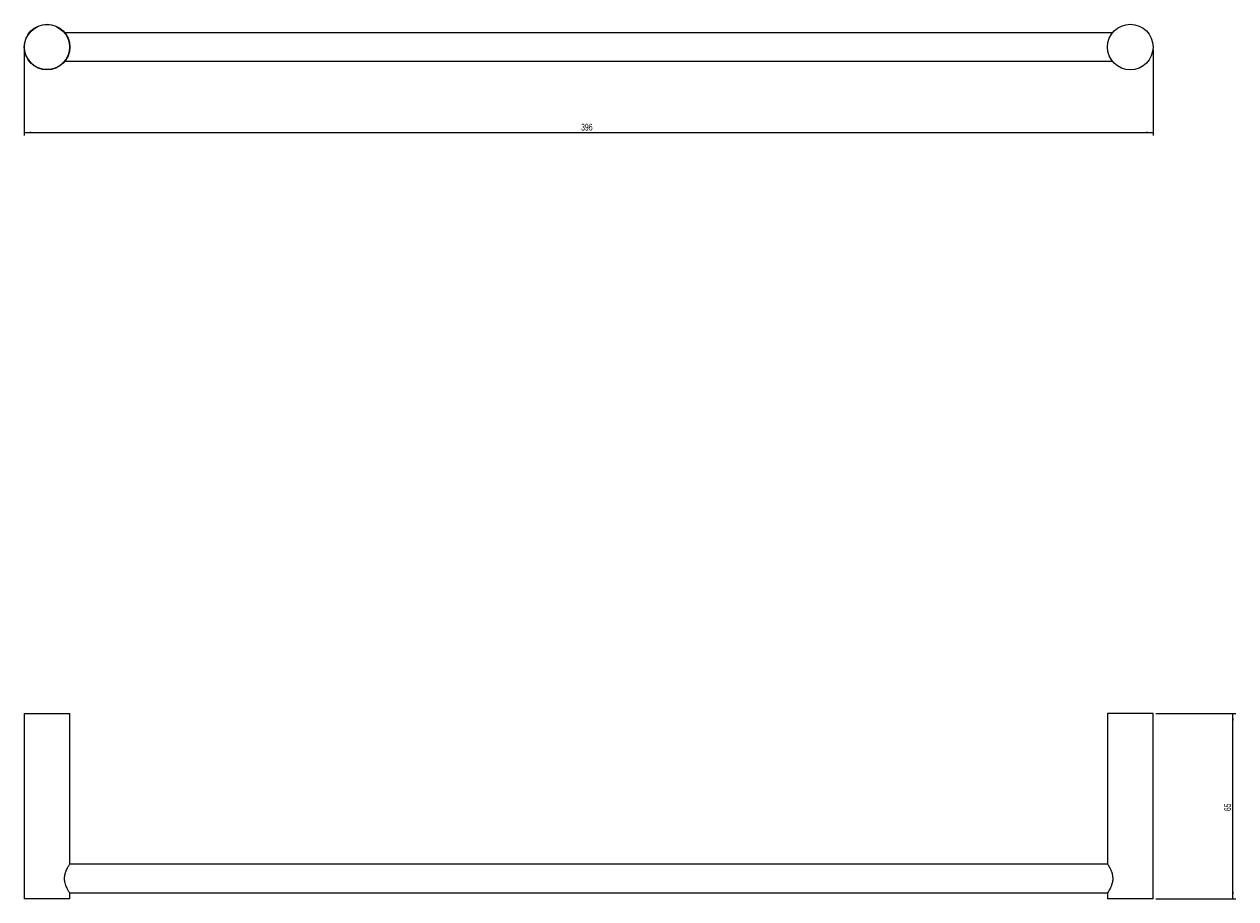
# Model space of a CAD drawing. Header units: millimetres. Extents: x -529 to 365, y 54 to 414.
# Tile 1 of 2: x -529 to -104, y 104 to 411. Entities that reach past the tile are written whole.
import ezdxf

# ---------------------------------------------------------------- set-up
doc = ezdxf.new("R2010")
doc.units = ezdxf.units.MM
doc.styles.add('SLDTEXTSTYLE0', font='TXT', dxfattribs={"width": 0.605})
doc.dimstyles.new('SLDDIMSTYLE0', dxfattribs={"dimtxt": 2.311487, "dimasz": 2.5, "dimexe": 0, "dimexo": 0.0625, "dimgap": 0.577872, "dimtad": 1, "dimtoh": 1, "dimdec": 0, "dimrnd": 1e-09, "dimzin": 12, "dimdsep": 46, "dimtxsty": 'SLDTEXTSTYLE0', "dimsah": 1, "dimcen": 0.09, "dimadec": 0, "dimazin": 0, "dimtfac": 1, "dimtdec": 0, "dimtofl": 0, "dimtmove": 0, "dimatfit": 3, "dimfxl": 1, "dimfrac": 2, "dimtolj": 1, "dimtzin": 12, "dimarcsym": 0})
doc.dimstyles.new('SLDDIMSTYLE1', dxfattribs={"dimtxt": 2.311487, "dimasz": 2.5, "dimexe": 0, "dimexo": 0.0625, "dimgap": 0.577872, "dimtad": 1, "dimtoh": 1, "dimrnd": 1e-09, "dimzin": 12, "dimdsep": 46, "dimtxsty": 'SLDTEXTSTYLE0', "dimsah": 1, "dimcen": 0.09, "dimadec": 0, "dimazin": 0, "dimtfac": 1, "dimtofl": 0, "dimtmove": 0, "dimatfit": 3, "dimfxl": 1, "dimfrac": 2, "dimtolj": 1, "dimtzin": 12, "dimarcsym": 0})

# ---------------------------------------------------------------- blocks, each defined once
blk = doc.blocks.new('*D1')
at = {"color": 7, "linetype": 'Continuous', "lineweight": 0}
for p, q in [((-528.76, 402.01), (-528.76, 372.01)), ((-132.87, 402.01), (-132.87, 372.01)), ((-528.76, 373.01), (-132.87, 373.01))]:
    blk.add_line(p, q, dxfattribs=at)
for points in [[(-528.76, 373.01), (-526.26, 372.7), (-526.26, 373.32)], [(-132.87, 373.01), (-135.37, 373.32), (-135.37, 372.7)]]:
    blk.add_solid(points, dxfattribs=at)
at = {"color": 7, "linetype": 'Continuous', "lineweight": 0, "insert": (-333.46, 376.08), "char_height": 2.381, "attachment_point": 1, "style": 'SLDTEXTSTYLE0'}
blk.add_mtext('396', dxfattribs=at)
blk = doc.blocks.new('*D2')
at = {"color": 7, "linetype": 'Continuous', "lineweight": 0}
for p, q in [((-131.87, 169.16), (-103.87, 169.16)), ((-104.87, 104.16), (-104.87, 169.16)), ((-131.87, 104.16), (-103.87, 104.16))]:
    blk.add_line(p, q, dxfattribs=at)
for points in [[(-104.87, 169.16), (-105.18, 166.66), (-104.56, 166.66)], [(-104.87, 104.16), (-104.56, 106.66), (-105.18, 106.66)]]:
    blk.add_solid(points, dxfattribs=at)
at = {"color": 7, "linetype": 'Continuous', "lineweight": 0, "insert": (-107.94, 134.9), "char_height": 2.381, "attachment_point": 1, "rotation": 90, "style": 'SLDTEXTSTYLE0'}
blk.add_mtext('65', dxfattribs=at)

msp = doc.modelspace()

# ---------------------------------------------------------------- linework, layer by layer
at = {"color": 7, "linetype": 'Continuous', "lineweight": 15}
for p, q in [((-147.116, 408.01), (-514.513, 408.01)), ((-514.513, 398.01), (-147.116, 398.01)), ((-528.658, 169.163), (-528.758, 169.063)), ((-528.758, 169.063), (-528.758, 104.263)), ((-512.758, 169.063), (-528.758, 169.063)), ((-528.658, 169.163), (-512.858, 169.163)), ((-512.758, 169.063), (-512.858, 169.163)), ((-512.758, 116.331), (-512.758, 169.063)), ((-148.871, 169.163), (-148.871, 116.381)), ((-140.871, 169.163), (-148.871, 169.163)), ((-132.871, 169.163), (-140.871, 169.163)), ((-132.871, 104.163), (-132.871, 169.163)), ((-148.792, 116.263), (-512.758, 116.263)), ((-512.758, 106.263), (-148.792, 106.263)), ((-528.758, 104.263), (-528.658, 104.163)), ((-528.758, 104.263), (-512.758, 104.263)), ((-512.858, 104.163), (-528.658, 104.163)), ((-512.858, 104.163), (-512.758, 104.263)), ((-512.758, 104.263), (-512.758, 106.138)), ((-148.871, 106.138), (-148.871, 104.163)), ((-140.871, 104.163), (-148.871, 104.163)), ((-132.871, 104.163), (-140.871, 104.163))]:
    msp.add_line(p, q, dxfattribs=at)
for centre, radius in [((-520.758, 403.01), 8), ((-520.758, 403.01), 7.9), ((-140.871, 403.01), 8)]:
    msp.add_circle(centre, radius, dxfattribs=at)
for points, knots in [([(-512.758, 106.138), (-512.789, 106.185), (-512.849, 106.278), (-513.286, 106.989), (-513.877, 108.091), (-514.43, 109.505), (-514.668, 111.057), (-514.547, 112.456), (-514.154, 113.783), (-513.576, 115.03), (-513.045, 115.94), (-512.758, 116.39), (-512.786, 116.345), (-512.795, 116.331)], [0, 0, 0, 0, 0.0936701, 0.1870354, 0.2881409, 0.4035999, 0.4877508, 0.5721076, 0.6540817, 0.7519946, 0.8676728, 0.9603842, 1, 1, 1, 1]), ([(-148.867, 116.381), (-148.869, 116.384), (-148.875, 116.394), (-148.857, 116.366), (-148.817, 116.304), (-148.722, 116.153), (-148.555, 115.881), (-148.373, 115.572), (-148.208, 115.277), (-148.072, 115.023), (-147.926, 114.735), (-147.772, 114.411), (-147.619, 114.062), (-147.439, 113.602), (-147.283, 113.126), (-147.163, 112.641), (-147.068, 112.141), (-147.015, 111.62), (-147.012, 111.093), (-147.042, 110.604), (-147.126, 110.032), (-147.263, 109.474), (-147.411, 109.011), (-147.551, 108.632), (-147.702, 108.271), (-147.857, 107.932), (-148.013, 107.617), (-148.166, 107.326), (-148.314, 107.059), (-148.452, 106.82), (-148.576, 106.612), (-148.683, 106.437), (-148.771, 106.297), (-148.83, 106.203), (-148.865, 106.148), (-148.869, 106.141), (-148.871, 106.138)], [0, 0, 0, 0, 0.0063506, 0.0296996, 0.0534285, 0.097007, 0.141411, 0.188292, 0.2120066, 0.2359735, 0.2628322, 0.2900228, 0.3173815, 0.3450927, 0.3917424, 0.4153799, 0.439351, 0.4861582, 0.510045, 0.5344166, 0.5746609, 0.6156487, 0.6425233, 0.6697965, 0.6972587, 0.7250995, 0.7523511, 0.779957, 0.8077468, 0.8359259, 0.8638179, 0.8919526, 0.9209287, 0.95023, 0.9750027, 1, 1, 1, 1])]:
    msp.add_open_spline(points, degree=3, knots=knots, dxfattribs=at)

# ---------------------------------------------------------------- dimensions: what is measured, and where the dimension line sits
at = {"color": 7, "linetype": 'Continuous', "lineweight": 0}
dim = msp.add_linear_dim(base=(-132.871, 373.01), p1=(-528.758, 403.01), p2=(-132.871, 403.01), dimstyle='SLDDIMSTYLE0', dxfattribs=at)
dim.commit()
dim.dimension.update_dxf_attribs({"geometry": '*D1', "text_midpoint": (-330.815, 373.01), "dimtype": 160})
dim = msp.add_linear_dim(base=(-104.871, 169.163), p1=(-132.871, 104.163), p2=(-132.871, 169.163), angle=90, dimstyle='SLDDIMSTYLE1', dxfattribs=at)
dim.commit()
dim.dimension.update_dxf_attribs({"geometry": '*D2', "text_midpoint": (-104.871, 136.663), "dimtype": 160})

doc.saveas('drawing.dxf')
